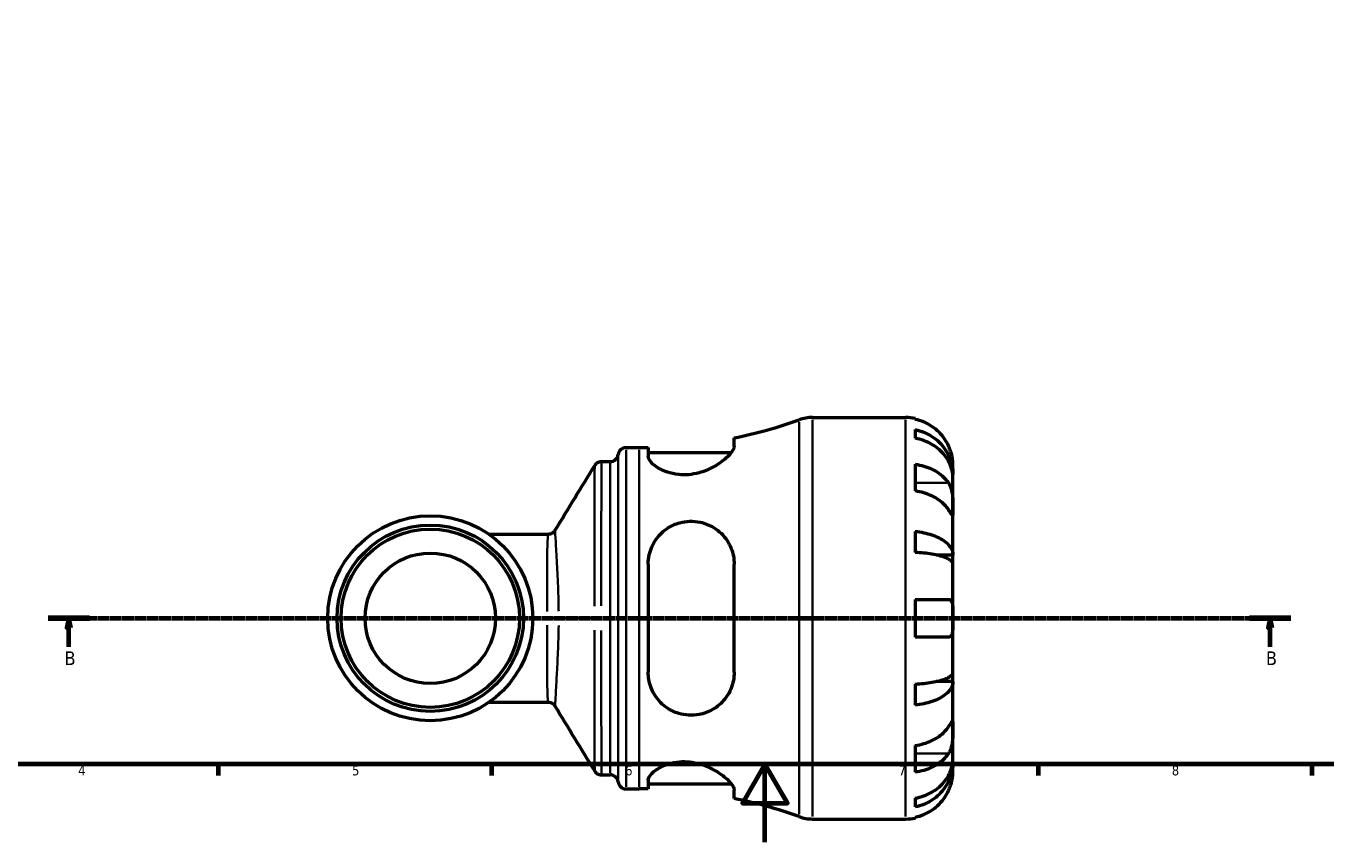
# Model space of a CAD drawing. Header units: millimetres. Extents: x 0 to 902, y 0 to 825.
# Tile 2 of 7: x 231 to 564, y 0 to 209. Entities that reach past the tile are written whole.
import ezdxf

# ---------------------------------------------------------------- set-up
doc = ezdxf.new("R2010")
doc.units = ezdxf.units.MM
doc.linetypes.add('CHAIN', pattern=[0.7087, 0.4724, -0.0591, 0.1181, -0.0591])
for name, color, linetype, lineweight in [('Border (ISO)', 7, 'Continuous', 70), ('Section Line (ISO)', 7, 'CHAIN', 70), ('Visible (ISO)', 7, 'Continuous', 50), ('Visible Narrow (ISO)', 7, 'Continuous', 35)]:
    doc.layers.add(name, color=color, linetype=linetype, lineweight=lineweight)
doc.styles.add('Label Text (ISO)', font='tahoma.ttf')
doc.styles.add('Note Text (ISO)', font='tahoma.ttf')

# ---------------------------------------------------------------- blocks, each defined once
blk = doc.blocks.new('Borders Default Border')
at = {"layer": 'Border (ISO)'}
for p, q in [((280.33, 20), (280.33, 17.1)), ((350.42, 20), (350.42, 17.1)), ((490.58, 20), (490.58, 17.1)), ((560.67, 20), (560.67, 17.1))]:
    blk.add_line(p, q, dxfattribs=at)
at = {"layer": 'Border (ISO)', "flags": 128}
for points in [[(20, 20), (20, 574), (821, 574), (821, 20), (20, 20)], [(420.5, 0), (420.5, 20), (414.73, 10), (426.27, 10), (420.5, 20)]]:
    blk.add_lwpolyline(points, dxfattribs=at)
at = {"layer": 'Border (ISO)', "color": 232, "true_color": 0xca0064, "char_height": 2.5, "attachment_point": 7, "style": 'Note Text (ISO)'}
for s, insert in [('4', (244.42, 17.1)), ('5', (314.64, 17.05)), ('6', (384.66, 17.05)), ('7', (454.77, 17.1)), ('8', (524.81, 17.04))]:
    blk.add_mtext(s, dxfattribs=dict(at, insert=insert))
blk = doc.blocks.new('2dTransSection0')
at = {"layer": 'Section Line (ISO)', "linetype": 'CHAIN'}
blk.add_line((236.69, 57.4), (555.32, 57.4), dxfattribs=at)
at = {"layer": 'Section Line (ISO)', "linetype": 'Continuous', "lineweight": 140}
for p, q in [((236.69, 57.4), (247.3, 57.4)), ((544.71, 57.4), (555.32, 57.4))]:
    blk.add_line(p, q, dxfattribs=at)
at = {"layer": 'Section Line (ISO)', "linetype": 'Continuous'}
for p, q in [((242, 57.4), (241.5, 54.9)), ((242, 54.9), (242, 57.4)), ((242.5, 54.9), (242, 57.4)), ((550.01, 57.4), (549.51, 54.9)), ((550.01, 54.9), (550.01, 57.4)), ((550.51, 54.9), (550.01, 57.4)), ((241.5, 54.9), (242.5, 54.9)), ((242, 50.11), (242, 54.9)), ((549.51, 54.9), (550.51, 54.9)), ((550.01, 50.11), (550.01, 54.9))]:
    blk.add_line(p, q, dxfattribs=at)
at = {"layer": 'Section Line (ISO)', "linetype": 'Continuous', "flags": 128}
for points in [[(242.5, 54.9), (242, 57.4), (241.5, 54.9), (242.5, 54.9)], [(550.51, 54.9), (550.01, 57.4), (549.51, 54.9), (550.51, 54.9)]]:
    blk.add_lwpolyline(points, dxfattribs=at)
at = {"layer": 'Section Line (ISO)'}
for points in [[(242.5, 54.9), (242, 57.4), (241.5, 54.9), (242.5, 54.9)], [(550.51, 54.9), (550.01, 57.4), (549.51, 54.9), (550.51, 54.9)]]:
    blk.add_solid(points, dxfattribs=at)
at = {"layer": 'Section Line (ISO)', "char_height": 3.5, "attachment_point": 7, "style": 'Label Text (ISO)'}
for insert in [(240.93, 45.4), (548.95, 45.4)]:
    blk.add_mtext('B', dxfattribs=dict(at, insert=insert))

msp = doc.modelspace()

# ---------------------------------------------------------------- linework, layer by layer
at = {"layer": 'Visible (ISO)'}
for p, q in [((432.72, 108.901), (456.568, 108.901)), ((458.993, 108.656), (458.993, 108.426)), ((412.613, 101.517), (412.613, 103.643)), ((458.993, 105.795), (458.993, 103.56)), ((384.906, 101.176), (388.246, 101.176)), ((390.563, 101.198), (390.563, 98.947)), ((378.603, 97.571), (380.818, 97.571)), ((390.563, 99.916), (411.882, 99.916)), ((458.993, 96.911), (458.993, 90.052)), ((468.693, 94.242), (468.693, 96.776)), ((468.693, 94.242), (468.642, 94.242)), ((468.693, 93.278), (468.693, 94.242)), ((468.693, 85.243), (468.693, 93.278)), ((468.693, 73.625), (468.693, 85.243)), ((364.894, 78.912), (349.81, 78.912)), ((458.993, 79.682), (458.993, 74.285)), ((468.693, 73.625), (464.402, 73.625)), ((468.693, 71.297), (468.693, 73.625)), ((390.563, 71.261), (390.563, 43.541)), ((412.613, 43.541), (412.613, 71.261)), ((468.693, 57.401), (468.693, 71.297)), ((458.993, 62.251), (458.993, 52.551)), ((468.693, 43.505), (468.693, 57.401)), ((468.693, 41.176), (468.693, 43.505)), ((458.993, 40.517), (458.993, 35.12)), ((468.693, 41.176), (464.402, 41.176)), ((468.693, 29.559), (468.693, 41.176)), ((349.81, 35.89), (364.894, 35.89)), ((468.693, 21.524), (468.693, 29.559)), ((458.993, 24.75), (458.993, 17.891)), ((468.693, 20.56), (468.642, 20.56)), ((468.693, 20.56), (468.693, 21.524)), ((468.693, 18.026), (468.693, 20.56)), ((378.603, 17.231), (380.818, 17.231)), ((384.906, 13.626), (388.246, 13.626)), ((390.563, 15.855), (390.563, 13.604)), ((390.563, 14.886), (411.882, 14.886)), ((412.613, 11.159), (412.613, 13.285)), ((458.993, 11.242), (458.993, 9.007)), ((432.72, 5.901), (456.568, 5.901)), ((458.993, 6.376), (458.993, 6.146))]:
    msp.add_line(p, q, dxfattribs=at)
for radius in [26.292, 23.901, 22.872, 16.731]:
    msp.add_circle((334.693, 57.401), radius, dxfattribs=at)
for centre, radius, start, end in [((388.246, 222.761), 121.585, 281.56127, 289.70755), ((432.72, 98.601), 10.3, 90, 109.70755), ((456.568, 96.776), 12.125, 78.46304, 90), ((384.906, 99.116), 2.06, 90, 172.81924), ((388.246, 222.761), 121.585, 270, 271.09217), ((380.818, 99.631), 2.06, 270, 352.81924), ((380.818, 15.171), 2.06, 7.18076, 90), ((384.906, 15.686), 2.06, 187.18076, 270), ((388.246, -107.959), 121.585, 88.90783, 90), ((388.246, -107.959), 121.585, 70.29245, 78.43873), ((432.72, 16.201), 10.3, 250.29245, 270), ((456.568, 18.026), 12.125, 270, 281.53696)]:
    msp.add_arc(centre, radius, start, end, dxfattribs=at)
for points, knots in [([(467.562, 101.626), (467.307, 102.176), (466.997, 102.735), (466.189, 103.948), (465.663, 104.582), (464.604, 105.644), (463.974, 106.171), (462.618, 107.079), (461.891, 107.461), (460.528, 108.027), (459.77, 108.267), (458.993, 108.426)], [5.9143146, 5.9143146, 5.9143146, 5.9143146, 6.0897305, 6.0897305, 6.3151304, 6.3151304, 6.5397196, 6.5397196, 6.7643088, 6.7643088, 6.9824261, 6.9824261, 6.9824261, 6.9824261]), ([(458.993, 105.795), (459.771, 105.641), (460.53, 105.409), (461.893, 104.861), (462.62, 104.492), (463.976, 103.612), (464.606, 103.103), (465.665, 102.075), (466.191, 101.463), (467.099, 100.144), (467.48, 99.438), (468.054, 98.092), (468.3, 97.329), (468.619, 95.768), (468.693, 94.972), (468.693, 94.242)], [0.2300349, 0.2300349, 0.2300349, 0.2300349, 0.4483378, 0.4483378, 0.6728957, 0.6728957, 0.8974535, 0.8974535, 1.1226267, 1.1226267, 1.3478, 1.3478, 1.5738057, 1.5738057, 1.7998115, 1.7998115, 1.7998115, 1.7998115]), ([(468.693, 93.278), (468.693, 93.927), (468.619, 94.636), (468.3, 96.025), (468.054, 96.704), (467.48, 97.902), (467.099, 98.53), (466.191, 99.704), (465.665, 100.249), (464.606, 101.163), (463.976, 101.617), (462.62, 102.4), (461.893, 102.729), (460.53, 103.216), (459.771, 103.423), (458.993, 103.56)], [5.4054322, 5.4054322, 5.4054322, 5.4054322, 5.6314379, 5.6314379, 5.8574437, 5.8574437, 6.0826169, 6.0826169, 6.3077901, 6.3077901, 6.5323479, 6.5323479, 6.7569058, 6.7569058, 6.9752088, 6.9752088, 6.9752088, 6.9752088]), ([(412.613, 101.517), (412.613, 101.464), (412.609, 101.409), (412.568, 101.106), (412.462, 100.828), (411.904, 99.844), (411.187, 99.038), (409.36, 97.494), (408.289, 96.749), (406.015, 95.547), (404.853, 95.061), (402.732, 94.475), (401.83, 94.308), (400.055, 94.157), (399.205, 94.165), (397.332, 94.354), (396.355, 94.579), (394.219, 95.305), (393.171, 95.874), (391.536, 97.082), (390.967, 97.724), (390.614, 98.528), (390.563, 98.744), (390.563, 98.947)], [-3.9594814, -3.9594814, -3.9594814, -3.9594814, -3.9060555, -3.9060555, -3.6739937, -3.6739937, -3.1474223, -3.1474223, -2.6762554, -2.6762554, -2.2793674, -2.2793674, -2.0020046, -2.0020046, -1.7409589, -1.7409589, -1.4086107, -1.4086107, -0.9362447, -0.9362447, -0.4420832, -0.4420832, -0.2484768, -0.2484768, -0.2484768, -0.2484768]), ([(468.693, 96.776), (468.693, 96.776), (468.694, 96.835), (468.689, 97.078), (468.684, 97.273), (468.639, 97.861), (468.59, 98.29), (468.426, 99.126), (468.338, 99.49), (468.143, 100.15), (468.047, 100.436), (467.83, 101.016), (467.707, 101.309), (467.57, 101.607), (467.566, 101.616), (467.562, 101.626)], [-3.37535926, -3.37535926, -3.37535926, -3.37535926, -3.24472064, -3.24472064, -3.10081281, -3.10081281, -2.91318515, -2.91318515, -2.78540812, -2.78540812, -2.69094331, -2.69094331, -2.59427293, -2.59427293, -2.59108226, -2.59108226, -2.59108226, -2.59108226]), ([(378.603, 97.571), (378.383, 97.571), (378.165, 97.534), (377.78, 97.411), (377.615, 97.326), (377.349, 97.153), (377.246, 97.065), (377.081, 96.904), (377.019, 96.83), (376.917, 96.698), (376.878, 96.639), (376.845, 96.586), (376.845, 96.584), (376.844, 96.583)], [6.2831886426, 6.2831886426, 6.2831886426, 6.2831886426, 6.2835817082, 6.2835817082, 6.2839854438, 6.2839854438, 6.2843891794, 6.2843891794, 6.284792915, 6.284792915, 6.2851966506, 6.2851966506, 6.2852073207, 6.2852073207, 6.2852073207, 6.2852073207]), ([(458.993, 96.911), (459.77, 96.798), (460.528, 96.629), (461.891, 96.229), (462.618, 95.958), (463.974, 95.316), (464.604, 94.943), (465.663, 94.192), (466.189, 93.744), (466.997, 92.887), (467.307, 92.491), (467.562, 92.102)], [0.2300371, 0.2300371, 0.2300371, 0.2300371, 0.4481544, 0.4481544, 0.6727436, 0.6727436, 0.8973328, 0.8973328, 1.1227327, 1.1227327, 1.2981486, 1.2981486, 1.2981486, 1.2981486]), ([(467.562, 85.243), (467.307, 85.632), (466.997, 86.028), (466.189, 86.885), (465.663, 87.333), (464.604, 88.084), (463.974, 88.457), (462.618, 89.099), (461.891, 89.37), (460.528, 89.77), (459.77, 89.939), (458.993, 90.052)], [5.9143146, 5.9143146, 5.9143146, 5.9143146, 6.0897305, 6.0897305, 6.3151304, 6.3151304, 6.5397196, 6.5397196, 6.7643088, 6.7643088, 6.9824261, 6.9824261, 6.9824261, 6.9824261]), ([(467.562, 92.102), (467.615, 92.02), (467.667, 91.935), (467.849, 91.612), (467.968, 91.356), (468.186, 90.781), (468.281, 90.461), (468.473, 89.641), (468.548, 89.133), (468.656, 88.004), (468.677, 87.397), (468.696, 86.236), (468.693, 85.697), (468.693, 85.243)], [-0.78090098, -0.78090098, -0.78090098, -0.78090098, -0.74249641, -0.74249641, -0.64168011, -0.64168011, -0.53308797, -0.53308797, -0.37727943, -0.37727943, -0.19250343, -0.19250343, 0, 0, 0, 0]), ([(468.693, 85.243), (468.693, 84.975), (468.694, 84.739), (468.691, 84.329), (468.688, 84.161), (468.663, 83.884), (468.636, 83.811), (468.525, 83.837), (468.444, 83.928), (468.247, 84.201), (468.15, 84.345), (467.927, 84.684), (467.803, 84.873), (467.632, 85.135), (467.597, 85.189), (467.562, 85.243)], [0, 0, 0, 0, 0.11375655, 0.11375655, 0.23538098, 0.23538098, 0.39430899, 0.39430899, 0.54630686, 0.54630686, 0.65204055, 0.65204055, 0.75381821, 0.75381821, 0.77933795, 0.77933795, 0.77933795, 0.77933795]), ([(390.563, 71.261), (390.563, 71.274), (390.563, 71.287), (390.566, 72.091), (390.654, 72.874), (391.142, 75.087), (391.752, 76.455), (393.443, 78.83), (394.518, 79.851), (396.663, 81.178), (397.62, 81.601), (399.466, 82.114), (400.312, 82.245), (402.101, 82.314), (403.018, 82.23), (405.147, 81.773), (406.301, 81.3), (408.719, 79.826), (409.894, 78.687), (411.557, 76.175), (412.12, 74.839), (412.542, 72.701), (412.613, 71.986), (412.613, 71.261)], [-3.8841418, -3.8841418, -3.8841418, -3.8841418, -3.8800695, -3.8800695, -3.6300511, -3.6300511, -3.1528344, -3.1528344, -2.6870541, -2.6870541, -2.3671762, -2.3671762, -2.108532, -2.108532, -1.8252568, -1.8252568, -1.4258803, -1.4258803, -0.8839262, -0.8839262, -0.4089083, -0.4089083, -0.179597, -0.179597, -0.179597, -0.179597]), ([(366.645, 79.891), (366.613, 79.837), (366.573, 79.777), (366.469, 79.643), (366.405, 79.568), (366.237, 79.406), (366.133, 79.319), (365.867, 79.15), (365.704, 79.068), (365.325, 78.948), (365.11, 78.912), (364.894, 78.912)], [1.535033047, 1.535033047, 1.535033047, 1.535033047, 1.538643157, 1.538643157, 1.542253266, 1.542253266, 1.545863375, 1.545863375, 1.549473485, 1.549473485, 1.553083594, 1.553083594, 1.553083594, 1.553083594]), ([(458.993, 79.682), (459.771, 79.601), (460.53, 79.48), (461.893, 79.192), (462.62, 78.999), (463.976, 78.538), (464.606, 78.27), (465.665, 77.732), (466.191, 77.411), (467.099, 76.719), (467.48, 76.349), (468.054, 75.644), (468.3, 75.243), (468.619, 74.425), (468.693, 74.008), (468.693, 73.625)], [0.2300349, 0.2300349, 0.2300349, 0.2300349, 0.4483378, 0.4483378, 0.6728957, 0.6728957, 0.8974535, 0.8974535, 1.1226267, 1.1226267, 1.3478, 1.3478, 1.5738057, 1.5738057, 1.7998115, 1.7998115, 1.7998115, 1.7998115]), ([(468.693, 71.297), (468.693, 71.486), (468.619, 71.692), (468.3, 72.095), (468.054, 72.293), (467.48, 72.641), (467.099, 72.824), (466.191, 73.165), (465.665, 73.323), (464.606, 73.589), (463.976, 73.721), (462.62, 73.948), (461.893, 74.044), (460.53, 74.185), (459.771, 74.245), (458.993, 74.285)], [5.4054322, 5.4054322, 5.4054322, 5.4054322, 5.6314379, 5.6314379, 5.8574437, 5.8574437, 6.0826169, 6.0826169, 6.3077901, 6.3077901, 6.5323479, 6.5323479, 6.7569058, 6.7569058, 6.9752088, 6.9752088, 6.9752088, 6.9752088]), ([(458.993, 62.251), (459.77, 62.251), (460.528, 62.251), (461.891, 62.251), (462.618, 62.251), (463.974, 62.251), (464.604, 62.251), (465.663, 62.251), (466.189, 62.251), (466.997, 62.251), (467.307, 62.251), (467.562, 62.251)], [0.2300371, 0.2300371, 0.2300371, 0.2300371, 0.4481544, 0.4481544, 0.6727436, 0.6727436, 0.8973328, 0.8973328, 1.1227327, 1.1227327, 1.2981486, 1.2981486, 1.2981486, 1.2981486]), ([(467.562, 62.251), (467.656, 62.251), (467.745, 62.238), (467.919, 62.183), (468.003, 62.138), (468.176, 61.997), (468.259, 61.891), (468.461, 61.513), (468.546, 61.182), (468.656, 60.34), (468.677, 59.83), (468.696, 58.678), (468.693, 58.043), (468.693, 57.401)], [-0.78516465, -0.78516465, -0.78516465, -0.78516465, -0.71674204, -0.71674204, -0.64259311, -0.64259311, -0.54817339, -0.54817339, -0.37584493, -0.37584493, -0.19265918, -0.19265918, 0, 0, 0, 0]), ([(468.693, 57.401), (468.693, 56.916), (468.694, 56.433), (468.687, 55.449), (468.678, 54.958), (468.62, 54.12), (468.573, 53.77), (468.428, 53.229), (468.339, 53.027), (468.151, 52.783), (468.07, 52.71), (467.897, 52.609), (467.807, 52.578), (467.663, 52.555), (467.613, 52.551), (467.562, 52.551)], [0, 0, 0, 0, 0.14558971, 0.14558971, 0.30930841, 0.30930841, 0.45830506, 0.45830506, 0.58735107, 0.58735107, 0.66775406, 0.66775406, 0.73999155, 0.73999155, 0.77632248, 0.77632248, 0.77632248, 0.77632248]), ([(467.562, 52.551), (467.307, 52.551), (466.997, 52.551), (466.189, 52.551), (465.663, 52.551), (464.604, 52.551), (463.974, 52.551), (462.618, 52.551), (461.891, 52.551), (460.528, 52.551), (459.77, 52.551), (458.993, 52.551)], [5.9143146, 5.9143146, 5.9143146, 5.9143146, 6.0897305, 6.0897305, 6.3151304, 6.3151304, 6.5397196, 6.5397196, 6.7643088, 6.7643088, 6.9824261, 6.9824261, 6.9824261, 6.9824261]), ([(412.613, 43.541), (412.613, 43.372), (412.609, 43.203), (412.568, 42.303), (412.462, 41.588), (411.904, 39.33), (411.187, 37.9), (409.36, 35.598), (408.289, 34.671), (406.015, 33.373), (404.853, 32.934), (402.732, 32.54), (401.83, 32.481), (400.055, 32.589), (399.205, 32.742), (397.332, 33.312), (396.355, 33.78), (394.219, 35.204), (393.171, 36.273), (391.536, 38.764), (390.967, 40.207), (390.614, 42.326), (390.563, 42.932), (390.563, 43.541)], [-3.9594814, -3.9594814, -3.9594814, -3.9594814, -3.9060555, -3.9060555, -3.6739937, -3.6739937, -3.1474223, -3.1474223, -2.6762554, -2.6762554, -2.2793674, -2.2793674, -2.0020046, -2.0020046, -1.7409589, -1.7409589, -1.4086107, -1.4086107, -0.9362447, -0.9362447, -0.4420832, -0.4420832, -0.2484768, -0.2484768, -0.2484768, -0.2484768]), ([(458.993, 40.517), (459.771, 40.557), (460.53, 40.617), (461.893, 40.758), (462.62, 40.854), (463.976, 41.081), (464.606, 41.213), (465.665, 41.479), (466.191, 41.637), (467.099, 41.978), (467.48, 42.161), (468.054, 42.509), (468.3, 42.706), (468.619, 43.11), (468.693, 43.316), (468.693, 43.505)], [0.2300349, 0.2300349, 0.2300349, 0.2300349, 0.4483378, 0.4483378, 0.6728957, 0.6728957, 0.8974535, 0.8974535, 1.1226267, 1.1226267, 1.3478, 1.3478, 1.5738057, 1.5738057, 1.7998115, 1.7998115, 1.7998115, 1.7998115]), ([(468.693, 41.176), (468.693, 40.794), (468.619, 40.376), (468.3, 39.559), (468.054, 39.158), (467.48, 38.453), (467.099, 38.082), (466.191, 37.391), (465.665, 37.07), (464.606, 36.531), (463.976, 36.264), (462.62, 35.803), (461.893, 35.609), (460.53, 35.322), (459.771, 35.201), (458.993, 35.12)], [5.4054322, 5.4054322, 5.4054322, 5.4054322, 5.6314379, 5.6314379, 5.8574437, 5.8574437, 6.0826169, 6.0826169, 6.3077901, 6.3077901, 6.5323479, 6.5323479, 6.7569058, 6.7569058, 6.9752088, 6.9752088, 6.9752088, 6.9752088]), ([(364.894, 35.89), (365.11, 35.89), (365.325, 35.854), (365.704, 35.734), (365.867, 35.652), (366.133, 35.483), (366.237, 35.395), (366.405, 35.234), (366.469, 35.159), (366.573, 35.024), (366.613, 34.965), (366.645, 34.911)], [-1.553073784, -1.553073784, -1.553073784, -1.553073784, -1.54946358, -1.54946358, -1.545853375, -1.545853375, -1.542243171, -1.542243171, -1.538632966, -1.538632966, -1.535022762, -1.535022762, -1.535022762, -1.535022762]), ([(467.562, 29.559), (467.615, 29.641), (467.667, 29.72), (467.849, 29.999), (467.968, 30.182), (468.186, 30.511), (468.281, 30.651), (468.473, 30.908), (468.548, 30.985), (468.656, 30.972), (468.677, 30.849), (468.696, 30.371), (468.693, 30.012), (468.693, 29.559)], [-0.78090098, -0.78090098, -0.78090098, -0.78090098, -0.74249641, -0.74249641, -0.64168011, -0.64168011, -0.53308797, -0.53308797, -0.37727943, -0.37727943, -0.19250343, -0.19250343, 0, 0, 0, 0]), ([(458.993, 24.75), (459.77, 24.863), (460.528, 25.032), (461.891, 25.432), (462.618, 25.702), (463.974, 26.345), (464.604, 26.718), (465.663, 27.469), (466.189, 27.917), (466.997, 28.774), (467.307, 29.17), (467.562, 29.559)], [0.2300371, 0.2300371, 0.2300371, 0.2300371, 0.4481544, 0.4481544, 0.6727436, 0.6727436, 0.8973328, 0.8973328, 1.1227327, 1.1227327, 1.2981486, 1.2981486, 1.2981486, 1.2981486]), ([(468.693, 29.559), (468.693, 29.291), (468.694, 28.992), (468.691, 28.324), (468.688, 27.953), (468.663, 27.061), (468.636, 26.534), (468.525, 25.504), (468.444, 25.012), (468.247, 24.221), (468.15, 23.914), (467.927, 23.352), (467.803, 23.099), (467.632, 22.811), (467.597, 22.754), (467.562, 22.7)], [0, 0, 0, 0, 0.11375655, 0.11375655, 0.23538098, 0.23538098, 0.39430899, 0.39430899, 0.54630686, 0.54630686, 0.65204055, 0.65204055, 0.75381821, 0.75381821, 0.77933795, 0.77933795, 0.77933795, 0.77933795]), ([(390.563, 15.855), (390.563, 15.859), (390.563, 15.863), (390.566, 16.133), (390.654, 16.418), (391.142, 17.29), (391.752, 17.915), (393.443, 19.083), (394.518, 19.63), (396.663, 20.298), (397.62, 20.494), (399.466, 20.645), (400.312, 20.636), (402.101, 20.452), (403.018, 20.263), (405.147, 19.631), (406.301, 19.123), (408.719, 17.792), (409.894, 16.915), (411.557, 15.354), (412.12, 14.653), (412.542, 13.773), (412.613, 13.513), (412.613, 13.285)], [-3.8841418, -3.8841418, -3.8841418, -3.8841418, -3.8800695, -3.8800695, -3.6300511, -3.6300511, -3.1528344, -3.1528344, -2.6870541, -2.6870541, -2.3671762, -2.3671762, -2.108532, -2.108532, -1.8252568, -1.8252568, -1.4258803, -1.4258803, -0.8839262, -0.8839262, -0.4089083, -0.4089083, -0.179597, -0.179597, -0.179597, -0.179597]), ([(467.562, 22.7), (467.307, 22.311), (466.997, 21.915), (466.189, 21.058), (465.663, 20.61), (464.604, 19.859), (463.974, 19.486), (462.618, 18.844), (461.891, 18.573), (460.528, 18.173), (459.77, 18.004), (458.993, 17.891)], [5.9143146, 5.9143146, 5.9143146, 5.9143146, 6.0897305, 6.0897305, 6.3151304, 6.3151304, 6.5397196, 6.5397196, 6.7643088, 6.7643088, 6.9824261, 6.9824261, 6.9824261, 6.9824261]), ([(458.993, 11.242), (459.771, 11.379), (460.53, 11.586), (461.893, 12.073), (462.62, 12.402), (463.976, 13.185), (464.606, 13.638), (465.665, 14.553), (466.191, 15.098), (467.099, 16.272), (467.48, 16.9), (468.054, 18.098), (468.3, 18.777), (468.619, 20.166), (468.693, 20.875), (468.693, 21.524)], [0.2300349, 0.2300349, 0.2300349, 0.2300349, 0.4483378, 0.4483378, 0.6728957, 0.6728957, 0.8974535, 0.8974535, 1.1226267, 1.1226267, 1.3478, 1.3478, 1.5738057, 1.5738057, 1.7998115, 1.7998115, 1.7998115, 1.7998115]), ([(468.693, 20.56), (468.693, 19.83), (468.619, 19.034), (468.3, 17.473), (468.054, 16.71), (467.48, 15.364), (467.099, 14.658), (466.191, 13.339), (465.665, 12.727), (464.606, 11.699), (463.976, 11.189), (462.62, 10.31), (461.893, 9.941), (460.53, 9.393), (459.771, 9.161), (458.993, 9.007)], [5.4054322, 5.4054322, 5.4054322, 5.4054322, 5.6314379, 5.6314379, 5.8574437, 5.8574437, 6.0826169, 6.0826169, 6.3077901, 6.3077901, 6.5323479, 6.5323479, 6.7569058, 6.7569058, 6.9752088, 6.9752088, 6.9752088, 6.9752088]), ([(376.844, 18.219), (376.875, 18.167), (376.914, 18.109), (377.014, 17.977), (377.076, 17.904), (377.238, 17.743), (377.34, 17.656), (377.603, 17.483), (377.766, 17.398), (378.153, 17.27), (378.377, 17.231), (378.603, 17.231)], [3.1395872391, 3.1395872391, 3.1395872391, 3.1395872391, 3.1399909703, 3.1399909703, 3.1403947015, 3.1403947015, 3.1407984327, 3.1407984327, 3.1412021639, 3.1412021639, 3.1416058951, 3.1416058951, 3.1416058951, 3.1416058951]), ([(467.562, 13.176), (467.632, 13.328), (467.699, 13.481), (467.88, 13.914), (467.986, 14.194), (468.187, 14.787), (468.278, 15.097), (468.47, 15.858), (468.548, 16.282), (468.656, 17.076), (468.677, 17.416), (468.696, 17.899), (468.693, 18.026), (468.693, 18.026)], [-0.77507703, -0.77507703, -0.77507703, -0.77507703, -0.72560399, -0.72560399, -0.63594265, -0.63594265, -0.53365641, -0.53365641, -0.3753162, -0.3753162, -0.19216783, -0.19216783, 0, 0, 0, 0]), ([(458.993, 6.376), (459.77, 6.535), (460.528, 6.775), (461.891, 7.341), (462.618, 7.722), (463.974, 8.631), (464.604, 9.158), (465.663, 10.22), (466.189, 10.854), (466.997, 12.066), (467.307, 12.626), (467.562, 13.176)], [0.2300371, 0.2300371, 0.2300371, 0.2300371, 0.4481544, 0.4481544, 0.6727436, 0.6727436, 0.8973328, 0.8973328, 1.1227327, 1.1227327, 1.2981486, 1.2981486, 1.2981486, 1.2981486])]:
    msp.add_open_spline(points, degree=3, knots=knots, dxfattribs=at)
for points in [[(366.645, 79.891), (370.055, 85.446), (373.45, 91.014), (376.844, 96.583)], [(376.844, 18.219), (373.45, 23.788), (370.055, 29.356), (366.645, 34.911)]]:
    msp.add_open_spline(points, degree=3, dxfattribs=at)
at = {"layer": 'Visible Narrow (ISO)'}
for p, q in [((429.247, 7.131), (429.247, 107.671)), ((432.72, 108.267), (432.72, 6.535)), ((456.568, 6.535), (456.568, 108.267)), ((384.906, 100.637), (384.906, 14.165)), ((388.246, 14.165), (388.246, 100.637)), ((380.818, 17.726), (380.818, 97.076)), ((382.862, 98.857), (382.862, 15.945)), ((467.133, 92.102), (459.422, 92.102)), ((367.523, 57.401), (364.839, 57.401)), ((376.37, 57.401), (368.084, 57.401)), ((376.889, 57.401), (378.416, 57.401)), ((467.133, 22.7), (459.422, 22.7))]:
    msp.add_line(p, q, dxfattribs=at)
for points, knots in [([(378.515, 60.552), (378.517, 64.702), (378.521, 68.8), (378.534, 77.475), (378.544, 81.907), (378.563, 89.33), (378.572, 92.318), (378.587, 96.06), (378.594, 97.104), (378.599, 97.446)], [-7.775442, -7.775442, -7.775442, -7.775442, -7.4645789, -7.4645789, -7.0751438, -7.0751438, -6.6856925, -6.6856925, -6.3617283, -6.3617283, -6.3617283, -6.3617283]), ([(376.843, 96.461), (376.842, 96.128), (376.841, 95.12), (376.838, 91.496), (376.836, 88.589), (376.834, 81.355), (376.832, 77.03), (376.831, 68.552), (376.831, 64.541), (376.83, 60.48)], [6.363646, 6.363646, 6.363646, 6.363646, 6.6856925, 6.6856925, 7.0751438, 7.0751438, 7.4645789, 7.4645789, 7.7755429, 7.7755429, 7.7755429, 7.7755429]), ([(364.868, 78.847), (364.866, 78.838), (364.864, 78.829), (364.815, 78.541), (364.766, 77.644), (364.694, 74.853), (364.67, 73.016), (364.661, 68.898), (364.67, 66.712), (364.688, 63.121), (364.694, 61.851), (364.7, 60.091), (364.701, 59.622), (364.702, 59.152)], [1.632509, 1.632509, 1.632509, 1.632509, 1.6479439, 1.6479439, 2.0720113, 2.0720113, 2.4740957, 2.4740957, 2.819585, 2.819585, 2.9980094, 2.9980094, 3.0621672, 3.0621672, 3.0621672, 3.0621672]), ([(367.614, 59.246), (367.609, 59.729), (367.602, 60.21), (367.569, 62.037), (367.53, 63.361), (367.392, 67.103), (367.272, 69.384), (367.04, 73.687), (366.931, 75.612), (366.766, 78.544), (366.711, 79.493), (366.67, 79.814), (366.667, 79.833), (366.664, 79.848)], [-3.0612647, -3.0612647, -3.0612647, -3.0612647, -2.9980094, -2.9980094, -2.819585, -2.819585, -2.4740957, -2.4740957, -2.0720113, -2.0720113, -1.6479439, -1.6479439, -1.615361, -1.615361, -1.615361, -1.615361]), ([(364.702, 55.65), (364.7, 54.541), (364.696, 53.441), (364.681, 50.131), (364.668, 48.012), (364.661, 44.205), (364.668, 42.513), (364.707, 39.114), (364.749, 37.642), (364.819, 36.352), (364.844, 36.075), (364.868, 35.956)], [-3.0621667, -3.0621667, -3.0621667, -3.0621667, -2.9107988, -2.9107988, -2.5954076, -2.5954076, -2.2811015, -2.2811015, -1.8480459, -1.8480459, -1.6324997, -1.6324997, -1.6324997, -1.6324997]), ([(366.664, 34.955), (366.684, 35.064), (366.708, 35.368), (366.798, 36.767), (366.882, 38.314), (367.08, 41.875), (367.18, 43.644), (367.381, 47.617), (367.482, 49.826), (367.579, 53.269), (367.602, 54.408), (367.614, 55.556)], [1.6153513, 1.6153513, 1.6153513, 1.6153513, 1.8480459, 1.8480459, 2.2811015, 2.2811015, 2.5954076, 2.5954076, 2.9107988, 2.9107988, 3.0612642, 3.0612642, 3.0612642, 3.0612642]), ([(376.83, 54.321), (376.831, 51.45), (376.831, 48.604), (376.832, 40.951), (376.833, 36.355), (376.835, 28.57), (376.837, 25.348), (376.84, 20.394), (376.841, 18.813), (376.843, 18.352), (376.843, 18.346), (376.843, 18.341)], [1.6492359, 1.6492359, 1.6492359, 1.6492359, 1.8691123, 1.8691123, 2.2608445, 2.2608445, 2.6421632, 2.6421632, 3.0555108, 3.0555108, 3.0611477, 3.0611477, 3.0611477, 3.0611477]), ([(378.599, 17.355), (378.599, 17.363), (378.599, 17.371), (378.592, 17.856), (378.583, 19.487), (378.565, 24.583), (378.556, 27.892), (378.537, 35.876), (378.528, 40.582), (378.519, 48.408), (378.516, 51.316), (378.515, 54.249)], [-3.0630654, -3.0630654, -3.0630654, -3.0630654, -3.0555108, -3.0555108, -2.6421632, -2.6421632, -2.2608445, -2.2608445, -1.8691123, -1.8691123, -1.6493368, -1.6493368, -1.6493368, -1.6493368])]:
    msp.add_open_spline(points, degree=3, knots=knots, dxfattribs=at)

# ---------------------------------------------------------------- block references
msp.add_blockref('Borders Default Border', (0, 0))
at = {"layer": 'Section Line (ISO)'}
msp.add_blockref('2dTransSection0', (0, 0), dxfattribs=at)

doc.saveas('drawing.dxf')
